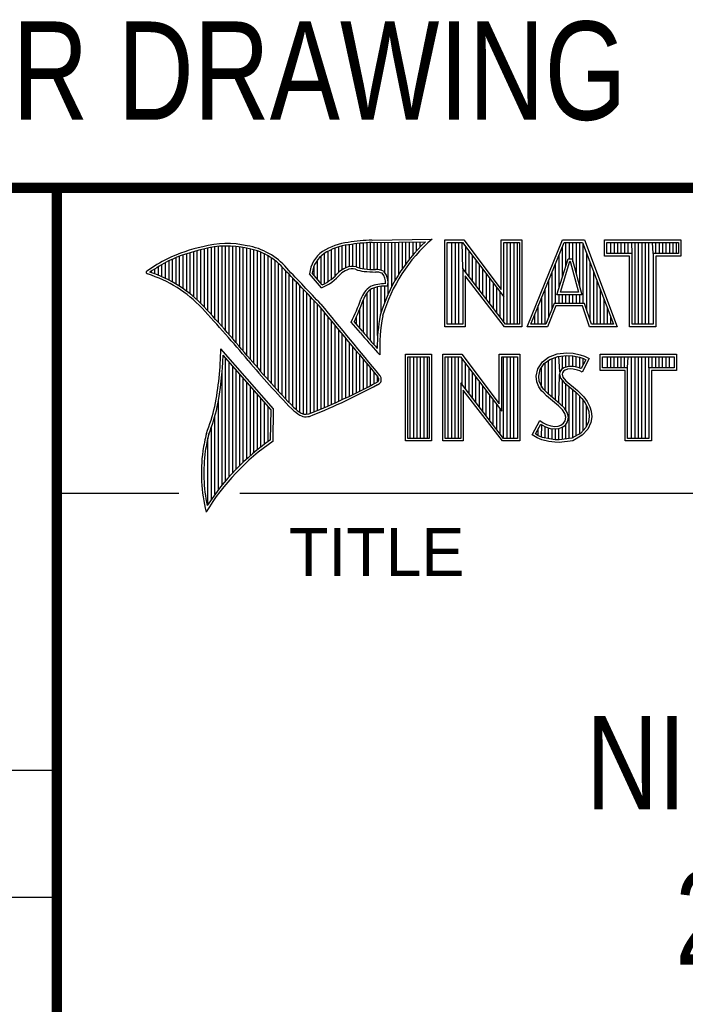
# Model space of a CAD drawing. Header units: inches. Extents: x 0 to 22, y 0 to 17.
# Tile 5 of 10: x 16.3 to 17.6, y 1.4 to 3.3. Entities that reach past the tile are written whole.
import ezdxf
from ezdxf.enums import TextEntityAlignment as Align

# ---------------------------------------------------------------- set-up
doc = ezdxf.new("R2010")
doc.units = ezdxf.units.IN
doc.header["$LTSCALE"] = 1.21
doc.header["$MEASUREMENT"] = 0
doc.layers.get('0').update_dxf_attribs({"linetype": 'CONTINUOUS'})
doc.styles.get("Standard").update_dxf_attribs({"font": 'txt', "width": 0.8})

msp = doc.modelspace()

# ---------------------------------------------------------------- linework, layer by layer
at = {"color": 2, "linetype": 'CONTINUOUS'}
for p, q in [((16.3737, 2.9596), (21.5037, 2.9596)), ((16.3737, 2.9596), (16.3737, 1.2496)), ((16.375, 2.96), (21.5, 2.96)), ((16.9674, 2.8034), (16.9674, 2.8531)), ((16.9742, 2.8027), (16.9742, 2.8536)), ((16.981, 2.8023), (16.981, 2.854)), ((16.9838, 2.8589), (17.0997, 2.8607)), ((16.9839, 2.8541), (17.087, 2.8557)), ((16.9879, 2.802), (16.9879, 2.8542)), ((16.9947, 2.8019), (16.9947, 2.8543)), ((17.0015, 2.8005), (17.0015, 2.8544)), ((17.0083, 2.7963), (17.0083, 2.8545)), ((17.0152, 2.755), (17.0152, 2.8546)), ((17.022, 2.7691), (17.022, 2.8547)), ((17.0288, 2.7817), (17.0288, 2.8548)), ((17.0357, 2.7931), (17.0357, 2.8549)), ((17.0425, 2.8035), (17.0425, 2.855)), ((17.0493, 2.8131), (17.0493, 2.8551)), ((17.0561, 2.822), (17.0561, 2.8552)), ((17.063, 2.8303), (17.063, 2.8553)), ((17.0698, 2.8381), (17.0698, 2.8554)), ((17.0766, 2.8454), (17.0766, 2.8555)), ((17.1243, 2.8592), (17.1609, 2.8592)), ((17.1243, 2.6915), (17.1243, 2.8592)), ((17.1291, 2.8543), (17.1585, 2.8543)), ((17.1291, 2.6963), (17.1291, 2.8543)), ((17.1381, 2.6963), (17.1381, 2.8543)), ((17.1447, 2.6963), (17.1447, 2.8543)), ((17.1514, 2.6963), (17.1514, 2.8543)), ((17.1589, 2.8042), (17.1581, 2.8543)), ((17.1585, 2.8543), (17.2383, 2.7492)), ((17.1609, 2.8592), (17.2334, 2.7636)), ((17.2334, 2.8592), (17.2732, 2.8592)), ((17.2334, 2.7636), (17.2334, 2.8592)), ((17.2383, 2.8543), (17.2684, 2.8543)), ((17.2383, 2.7492), (17.2383, 2.8543)), ((17.2449, 2.6963), (17.2449, 2.8543)), ((17.2515, 2.6963), (17.2515, 2.8543)), ((17.2582, 2.6963), (17.2582, 2.8543)), ((17.2649, 2.6963), (17.2649, 2.8543)), ((17.2684, 2.8543), (17.2684, 2.6963)), ((17.2732, 2.8592), (17.2732, 2.6915)), ((17.2831, 2.6915), (17.3516, 2.8591)), ((17.2903, 2.6964), (17.3548, 2.8542)), ((17.3516, 2.8591), (17.3938, 2.8591)), ((17.3548, 2.8542), (17.3905, 2.8542)), ((17.3583, 2.8098), (17.3583, 2.8542)), ((17.365, 2.8228), (17.365, 2.8542)), ((17.3717, 2.817), (17.3717, 2.8542)), ((17.3784, 2.7925), (17.3784, 2.8542)), ((17.385, 2.7679), (17.385, 2.8542)), ((17.3905, 2.8542), (17.4504, 2.6964)), ((17.3938, 2.8591), (17.4574, 2.6915)), ((17.4327, 2.8591), (17.5802, 2.8591)), ((17.4327, 2.8278), (17.4327, 2.8591)), ((17.4375, 2.8542), (17.5753, 2.8542)), ((17.4375, 2.8327), (17.4375, 2.8542)), ((17.4451, 2.8327), (17.4451, 2.8542)), ((17.4518, 2.8327), (17.4518, 2.8542)), ((17.4585, 2.8327), (17.4585, 2.8542)), ((17.4652, 2.8327), (17.4652, 2.8542)), ((17.4718, 2.8327), (17.4718, 2.8542)), ((17.4785, 2.8327), (17.4785, 2.8542)), ((17.4859, 2.8327), (17.4852, 2.8542)), ((17.4919, 2.6964), (17.4919, 2.8542)), ((17.4985, 2.6964), (17.4985, 2.8542)), ((17.5052, 2.6964), (17.5052, 2.8542)), ((17.5119, 2.6964), (17.5119, 2.8542)), ((17.5186, 2.6964), (17.5186, 2.8542)), ((17.5269, 2.8327), (17.5252, 2.8542)), ((17.5319, 2.8327), (17.5319, 2.8542)), ((17.5386, 2.8327), (17.5386, 2.8542)), ((17.5453, 2.8327), (17.5453, 2.8542)), ((17.5519, 2.8327), (17.5519, 2.8542)), ((17.5586, 2.8327), (17.5586, 2.8542)), ((17.5653, 2.8327), (17.5653, 2.8542)), ((17.572, 2.8327), (17.572, 2.8542)), ((17.5753, 2.8542), (17.5753, 2.8327)), ((17.5802, 2.8591), (17.5802, 2.8278)), ((16.6329, 2.7549), (16.6329, 2.8347)), ((16.6397, 2.7492), (16.6397, 2.8367)), ((16.6465, 2.7431), (16.6465, 2.8386)), ((16.6533, 2.7366), (16.6533, 2.8403)), ((16.6602, 2.7295), (16.6602, 2.8419)), ((16.667, 2.7221), (16.667, 2.8435)), ((16.6738, 2.7146), (16.6738, 2.8449)), ((16.6806, 2.707), (16.6806, 2.8459)), ((16.6875, 2.6995), (16.6875, 2.8467)), ((16.6943, 2.6918), (16.6943, 2.8472)), ((16.7011, 2.6841), (16.7011, 2.8474)), ((16.708, 2.6764), (16.708, 2.8474)), ((16.7148, 2.6685), (16.7148, 2.847)), ((16.7216, 2.6607), (16.7216, 2.8465)), ((16.7284, 2.6527), (16.7284, 2.8456)), ((16.7353, 2.6447), (16.7353, 2.8445)), ((16.7421, 2.6366), (16.7421, 2.8431)), ((16.7489, 2.6285), (16.7489, 2.8417)), ((16.7557, 2.6204), (16.7557, 2.84)), ((16.7626, 2.6125), (16.7626, 2.8378)), ((16.7694, 2.6046), (16.7694, 2.8352)), ((16.8991, 2.7788), (16.8991, 2.8375)), ((16.9059, 2.7837), (16.9059, 2.8408)), ((16.9128, 2.7896), (16.9128, 2.8436)), ((16.9196, 2.7966), (16.9196, 2.8459)), ((16.9264, 2.8018), (16.9264, 2.8477)), ((16.9332, 2.8053), (16.9332, 2.849)), ((16.9401, 2.8077), (16.9401, 2.8499)), ((16.9469, 2.8082), (16.9469, 2.8509)), ((16.9537, 2.8069), (16.9537, 2.8518)), ((16.9606, 2.8048), (16.9606, 2.8525)), ((17.1648, 2.7965), (17.1648, 2.8461)), ((17.1714, 2.7879), (17.1714, 2.8373)), ((17.3517, 2.7882), (17.3517, 2.8465)), ((17.3917, 2.7364), (17.3917, 2.851)), ((16.5851, 2.7849), (16.5851, 2.8154)), ((16.5919, 2.7815), (16.5919, 2.819)), ((16.5987, 2.7778), (16.5987, 2.8221)), ((16.6055, 2.7738), (16.6055, 2.8249)), ((16.6124, 2.7696), (16.6124, 2.8276)), ((16.6192, 2.765), (16.6192, 2.8301)), ((16.626, 2.7601), (16.626, 2.8325)), ((16.7762, 2.5968), (16.7762, 2.8321)), ((16.7831, 2.5891), (16.7831, 2.8284)), ((16.7899, 2.5815), (16.7899, 2.8242)), ((16.7967, 2.5739), (16.7967, 2.8193)), ((16.8786, 2.783), (16.8786, 2.8206)), ((16.8855, 2.7749), (16.8855, 2.8281)), ((16.8923, 2.7747), (16.8923, 2.8335)), ((17.1781, 2.7792), (17.1781, 2.8285)), ((17.1848, 2.7705), (17.1848, 2.8197)), ((17.3409, 2.7533), (17.3624, 2.8228)), ((17.345, 2.7666), (17.345, 2.8302)), ((17.3475, 2.7581), (17.3659, 2.8179)), ((17.3624, 2.8228), (17.3701, 2.8228)), ((17.3659, 2.8179), (17.3664, 2.8179)), ((17.3664, 2.8179), (17.3827, 2.7581)), ((17.3701, 2.8228), (17.389, 2.7533)), ((17.3984, 2.7232), (17.3984, 2.8334)), ((17.4051, 2.7034), (17.4051, 2.8158)), ((17.481, 2.8278), (17.4327, 2.8278)), ((17.4859, 2.8327), (17.4375, 2.8327)), ((17.481, 2.6915), (17.481, 2.8278)), ((17.4859, 2.6964), (17.4859, 2.8327)), ((17.5753, 2.8327), (17.5269, 2.8327)), ((17.5269, 2.8327), (17.5269, 2.6964)), ((17.5802, 2.8278), (17.5318, 2.8278)), ((17.5318, 2.8278), (17.5318, 2.6915)), ((16.5578, 2.796), (16.5578, 2.7989)), ((16.5646, 2.7936), (16.5646, 2.8033)), ((16.5714, 2.7909), (16.5714, 2.8075)), ((16.5782, 2.788), (16.5782, 2.8116)), ((16.8035, 2.5665), (16.8035, 2.8136)), ((16.8104, 2.5591), (16.8104, 2.807)), ((16.8172, 2.5519), (16.8172, 2.7996)), ((16.8718, 2.791), (16.8718, 2.8085)), ((17.2418, 2.6963), (17.1589, 2.8042)), ((17.1589, 2.8042), (17.1589, 2.6963)), ((17.1915, 2.7618), (17.1915, 2.8109)), ((17.1981, 2.7531), (17.1981, 2.8021)), ((17.3316, 2.7267), (17.3316, 2.7975)), ((17.3383, 2.7364), (17.3383, 2.8138)), ((17.4118, 2.6964), (17.4118, 2.7982)), ((16.824, 2.5447), (16.824, 2.7924)), ((16.8308, 2.5375), (16.8308, 2.7853)), ((16.8377, 2.5314), (16.8377, 2.7781)), ((16.8864, 2.7664), (16.8632, 2.7937)), ((16.8877, 2.7723), (16.8682, 2.7952)), ((17.2395, 2.6915), (17.1637, 2.7899)), ((17.1637, 2.7899), (17.1637, 2.6915)), ((17.2048, 2.7445), (17.2048, 2.7933)), ((17.2115, 2.7358), (17.2115, 2.7845)), ((17.325, 2.7101), (17.325, 2.7812)), ((17.4184, 2.6964), (17.4184, 2.7806)), ((16.8445, 2.5262), (16.8445, 2.7709)), ((16.8513, 2.523), (16.8513, 2.7637)), ((16.981, 2.664), (16.981, 2.7634)), ((16.9879, 2.6563), (16.9879, 2.7665)), ((16.9947, 2.6748), (16.9947, 2.7683)), ((17.0015, 2.7195), (17.0015, 2.7694)), ((17.0083, 2.7388), (17.0083, 2.7698)), ((17.2182, 2.7271), (17.2182, 2.7757)), ((17.2248, 2.7184), (17.2248, 2.7669)), ((17.2315, 2.7098), (17.2315, 2.7581)), ((17.3183, 2.6964), (17.3183, 2.7648)), ((17.3827, 2.7581), (17.3475, 2.7581)), ((17.4251, 2.6964), (17.4251, 2.763)), ((16.8581, 2.5224), (16.8581, 2.7565)), ((16.865, 2.5241), (16.865, 2.7493)), ((16.8718, 2.527), (16.8718, 2.7421)), ((16.9674, 2.6802), (16.9674, 2.7444)), ((16.9742, 2.672), (16.9742, 2.7568)), ((17.2382, 2.7011), (17.2383, 2.7492)), ((17.3116, 2.6964), (17.3116, 2.7485)), ((17.389, 2.7533), (17.3409, 2.7533)), ((17.345, 2.7364), (17.345, 2.7533)), ((17.3517, 2.7364), (17.3517, 2.7533)), ((17.3583, 2.7364), (17.3583, 2.7533)), ((17.365, 2.7364), (17.365, 2.7533)), ((17.3717, 2.7364), (17.3717, 2.7533)), ((17.3784, 2.7364), (17.3784, 2.7533)), ((17.385, 2.7364), (17.385, 2.7533)), ((17.4318, 2.6964), (17.4318, 2.7455)), ((16.8786, 2.5298), (16.8786, 2.7348)), ((16.8855, 2.5327), (16.8855, 2.727)), ((16.9606, 2.6882), (16.9606, 2.7266)), ((17.3049, 2.6964), (17.3049, 2.7322)), ((17.3356, 2.7364), (17.3195, 2.6964)), ((17.3388, 2.7316), (17.3228, 2.6915)), ((17.394, 2.7364), (17.3356, 2.7364)), ((17.3905, 2.7316), (17.3388, 2.7316)), ((17.4039, 2.6915), (17.3905, 2.7316)), ((17.4074, 2.6964), (17.394, 2.7364)), ((17.4385, 2.6964), (17.4385, 2.7279)), ((16.8923, 2.5356), (16.8923, 2.7187)), ((16.8991, 2.5385), (16.8991, 2.7104)), ((16.9059, 2.5415), (16.9059, 2.7022)), ((16.9616, 2.6797), (16.9434, 2.7005)), ((16.9653, 2.6828), (16.9492, 2.7013)), ((16.9537, 2.696), (16.9537, 2.7109)), ((17.2983, 2.6964), (17.2983, 2.7158)), ((17.4451, 2.6964), (17.4451, 2.7103)), ((16.9128, 2.5446), (16.9128, 2.6939)), ((16.9196, 2.5477), (16.9196, 2.6856)), ((17.1637, 2.6915), (17.1243, 2.6915)), ((17.1589, 2.6963), (17.1291, 2.6963)), ((17.2732, 2.6915), (17.2395, 2.6915)), ((17.2684, 2.6963), (17.2418, 2.6963)), ((17.3228, 2.6915), (17.2831, 2.6915)), ((17.3195, 2.6964), (17.2903, 2.6964)), ((17.4574, 2.6915), (17.4039, 2.6915)), ((17.4504, 2.6964), (17.4074, 2.6964)), ((17.5318, 2.6915), (17.481, 2.6915)), ((17.5269, 2.6964), (17.4859, 2.6964)), ((16.9264, 2.5508), (16.9264, 2.6774)), ((16.9332, 2.554), (16.9332, 2.6691)), ((16.7939, 2.533), (16.6919, 2.6489)), ((16.9401, 2.5573), (16.9401, 2.6608)), ((16.9469, 2.5606), (16.9469, 2.6526)), ((16.9537, 2.5639), (16.9537, 2.6443)), ((16.789, 2.5312), (16.6964, 2.6365)), ((16.7011, 2.3939), (16.7011, 2.6311)), ((16.9606, 2.5673), (16.9606, 2.6361)), ((16.9674, 2.5708), (16.9674, 2.6278)), ((16.999, 2.637), (16.9946, 2.6418)), ((17.0482, 2.6383), (17.0988, 2.6383)), ((17.0482, 2.4708), (17.0482, 2.6383)), ((17.0531, 2.6334), (17.0939, 2.6334)), ((17.0531, 2.4756), (17.0531, 2.6334)), ((17.0577, 2.4756), (17.0577, 2.6334)), ((17.0644, 2.4756), (17.0644, 2.6334)), ((17.071, 2.4756), (17.071, 2.6334)), ((17.0777, 2.4756), (17.0777, 2.6334)), ((17.0844, 2.4756), (17.0844, 2.6334)), ((17.0911, 2.4756), (17.0911, 2.6334)), ((17.0939, 2.6334), (17.0939, 2.4756)), ((17.0988, 2.6383), (17.0988, 2.4708)), ((17.1205, 2.6385), (17.1571, 2.6385)), ((17.1205, 2.4708), (17.1205, 2.6385)), ((17.1253, 2.6336), (17.1547, 2.6336)), ((17.1253, 2.4756), (17.1253, 2.6336)), ((17.1311, 2.4756), (17.1311, 2.6336)), ((17.1378, 2.4756), (17.1378, 2.6336)), ((17.1445, 2.4756), (17.1445, 2.6336)), ((17.1511, 2.4756), (17.1511, 2.6336)), ((17.1547, 2.6336), (17.2345, 2.5284)), ((17.1571, 2.6385), (17.2296, 2.5429)), ((17.1578, 2.5799), (17.1578, 2.6295)), ((17.2296, 2.6385), (17.2694, 2.6385)), ((17.2296, 2.5429), (17.2296, 2.6385)), ((17.2345, 2.6336), (17.2646, 2.6336)), ((17.2345, 2.5284), (17.2345, 2.6336)), ((17.2379, 2.4756), (17.2379, 2.6336)), ((17.2446, 2.4756), (17.2446, 2.6336)), ((17.2513, 2.4756), (17.2513, 2.6336)), ((17.2579, 2.4756), (17.2579, 2.6336)), ((17.2646, 2.6336), (17.2646, 2.4756)), ((17.2694, 2.6385), (17.2694, 2.4708)), ((17.3127, 2.6238), (17.3245, 2.6324)), ((17.3162, 2.6204), (17.3269, 2.6281)), ((17.3245, 2.6324), (17.3412, 2.639)), ((17.3247, 2.561), (17.3247, 2.6265)), ((17.3269, 2.6281), (17.3424, 2.6343)), ((17.3314, 2.5555), (17.3314, 2.6299)), ((17.338, 2.5499), (17.338, 2.6326)), ((17.3412, 2.639), (17.3596, 2.641)), ((17.3424, 2.6343), (17.3597, 2.6362)), ((17.3466, 2.6041), (17.3447, 2.6345)), ((17.3514, 2.6103), (17.3514, 2.6353)), ((17.3581, 2.6135), (17.3581, 2.636)), ((17.3596, 2.641), (17.372, 2.6402)), ((17.3597, 2.6362), (17.3713, 2.6354)), ((17.3647, 2.6146), (17.3647, 2.6358)), ((17.3713, 2.6354), (17.3843, 2.6326)), ((17.3714, 2.6146), (17.3714, 2.6353)), ((17.372, 2.6402), (17.3856, 2.6373)), ((17.3781, 2.6134), (17.3781, 2.6339)), ((17.3843, 2.6326), (17.3921, 2.6299)), ((17.3848, 2.6117), (17.3848, 2.6324)), ((17.3856, 2.6373), (17.3939, 2.6344)), ((17.3966, 2.6278), (17.3879, 2.6106)), ((17.4031, 2.6301), (17.3899, 2.6036)), ((17.3914, 2.6176), (17.3914, 2.6301)), ((17.3921, 2.6299), (17.3966, 2.6278)), ((17.3939, 2.6344), (17.4031, 2.6301)), ((17.4242, 2.6383), (17.5717, 2.6383)), ((17.4242, 2.607), (17.4242, 2.6383)), ((17.429, 2.6334), (17.5669, 2.6334)), ((17.429, 2.6119), (17.429, 2.6334)), ((17.4382, 2.6119), (17.4382, 2.6334)), ((17.4448, 2.6119), (17.4448, 2.6334)), ((17.4515, 2.6119), (17.4515, 2.6334)), ((17.4582, 2.6119), (17.4582, 2.6334)), ((17.4649, 2.6119), (17.4649, 2.6334)), ((17.4716, 2.6119), (17.4716, 2.6334)), ((17.4774, 2.6119), (17.4782, 2.6334)), ((17.4849, 2.4756), (17.4849, 2.6334)), ((17.4916, 2.4756), (17.4916, 2.6334)), ((17.4983, 2.4756), (17.4983, 2.6334)), ((17.5049, 2.4756), (17.5049, 2.6334)), ((17.5116, 2.4756), (17.5116, 2.6334)), ((17.5185, 2.6119), (17.5183, 2.6334)), ((17.525, 2.6119), (17.525, 2.6334)), ((17.5316, 2.6119), (17.5316, 2.6334)), ((17.5383, 2.6119), (17.5383, 2.6334)), ((17.545, 2.6119), (17.545, 2.6334)), ((17.5517, 2.6119), (17.5517, 2.6334)), ((17.5583, 2.6119), (17.5583, 2.6334)), ((17.5669, 2.6334), (17.5669, 2.6119)), ((17.5717, 2.6383), (17.5717, 2.607)), ((16.708, 2.4018), (16.708, 2.6233)), ((16.7148, 2.4093), (16.7148, 2.6156)), ((16.7216, 2.4165), (16.7216, 2.6078)), ((16.9742, 2.5743), (16.9742, 2.6195)), ((16.981, 2.5778), (16.981, 2.6113)), ((17.1645, 2.5712), (17.1645, 2.6207)), ((17.1712, 2.5625), (17.1712, 2.6119)), ((17.3009, 2.5961), (17.3037, 2.6105)), ((17.3037, 2.6105), (17.3127, 2.6238)), ((17.3058, 2.5959), (17.3083, 2.6086)), ((17.3083, 2.6086), (17.3162, 2.6204)), ((17.3113, 2.5744), (17.3113, 2.6131)), ((17.318, 2.5677), (17.318, 2.6217)), ((17.3497, 2.609), (17.3466, 2.6041)), ((17.3543, 2.6124), (17.3497, 2.609)), ((17.3533, 2.6056), (17.3513, 2.6025)), ((17.3565, 2.6079), (17.3533, 2.6056)), ((17.3604, 2.6142), (17.3543, 2.6124)), ((17.3614, 2.6094), (17.3565, 2.6079)), ((17.3664, 2.6148), (17.3604, 2.6142)), ((17.3665, 2.6099), (17.3614, 2.6094)), ((17.3726, 2.6145), (17.3664, 2.6148)), ((17.372, 2.6097), (17.3665, 2.6099)), ((17.3807, 2.6079), (17.372, 2.6097)), ((17.3819, 2.6126), (17.3726, 2.6145)), ((17.3853, 2.6065), (17.3807, 2.6079)), ((17.3873, 2.6109), (17.3819, 2.6126)), ((17.3899, 2.6036), (17.3853, 2.6065)), ((17.3879, 2.6106), (17.3873, 2.6109)), ((17.4726, 2.607), (17.4242, 2.607)), ((17.4774, 2.6119), (17.429, 2.6119)), ((17.4726, 2.4708), (17.4726, 2.607)), ((17.4774, 2.4756), (17.4774, 2.6119)), ((17.5669, 2.6119), (17.5185, 2.6119)), ((17.5185, 2.6119), (17.5185, 2.4756)), ((17.5717, 2.607), (17.5233, 2.607)), ((17.5233, 2.607), (17.5233, 2.4708)), ((16.6943, 2.3857), (16.6943, 2.603)), ((16.7284, 2.4233), (16.7284, 2.6001)), ((16.7353, 2.4299), (16.7353, 2.5923)), ((16.9879, 2.5814), (16.9879, 2.603)), ((16.9947, 2.5853), (16.9947, 2.5948)), ((17.1778, 2.5539), (17.1778, 2.6031)), ((17.1845, 2.5452), (17.1845, 2.5943)), ((17.302, 2.5852), (17.3009, 2.5961)), ((17.3068, 2.5863), (17.3058, 2.5959)), ((17.3101, 2.5777), (17.3068, 2.5863)), ((17.3447, 2.5443), (17.3461, 2.5993)), ((17.3466, 2.6041), (17.3461, 2.5993)), ((17.3461, 2.5993), (17.3477, 2.5922)), ((17.3477, 2.5922), (17.3547, 2.5835)), ((17.3513, 2.6025), (17.351, 2.5996)), ((17.351, 2.5996), (17.3521, 2.5944)), ((17.3514, 2.5381), (17.3514, 2.5876)), ((17.3521, 2.5944), (17.3582, 2.5869)), ((17.3582, 2.5869), (17.3804, 2.5685)), ((16.7421, 2.4363), (16.7421, 2.5846)), ((16.7489, 2.4424), (16.7489, 2.5768)), ((16.7557, 2.4482), (16.7557, 2.569)), ((17.238, 2.4756), (17.1551, 2.5834)), ((17.1551, 2.5834), (17.1551, 2.4756)), ((17.2356, 2.4708), (17.1599, 2.5692)), ((17.1599, 2.5692), (17.1599, 2.4708)), ((17.1912, 2.5365), (17.1912, 2.5855)), ((17.1979, 2.5278), (17.1979, 2.5767)), ((17.2045, 2.5192), (17.2045, 2.5679)), ((17.3058, 2.5754), (17.302, 2.5852)), ((17.3109, 2.5679), (17.3058, 2.5754)), ((17.3147, 2.571), (17.3101, 2.5777)), ((17.3153, 2.5636), (17.3109, 2.5679)), ((17.3243, 2.5614), (17.3147, 2.571)), ((17.3547, 2.5835), (17.3771, 2.5649)), ((17.3581, 2.5298), (17.3581, 2.5807)), ((17.3647, 2.4755), (17.3647, 2.5752)), ((17.3714, 2.4763), (17.3714, 2.5696)), ((17.3804, 2.5685), (17.3864, 2.5624)), ((16.6875, 2.377), (16.6875, 2.5502)), ((16.7626, 2.4538), (16.7626, 2.5613)), ((16.7694, 2.4592), (16.7694, 2.5535)), ((17.2112, 2.5105), (17.2112, 2.5591)), ((17.2179, 2.5018), (17.2179, 2.5503)), ((17.321, 2.5578), (17.3153, 2.5636)), ((17.3441, 2.5385), (17.321, 2.5578)), ((17.3474, 2.5421), (17.3243, 2.5614)), ((17.3771, 2.5649), (17.383, 2.559)), ((17.3781, 2.4808), (17.3781, 2.5639)), ((17.383, 2.559), (17.3888, 2.5529)), ((17.3848, 2.4834), (17.3848, 2.5571)), ((17.3864, 2.5624), (17.3925, 2.5561)), ((17.3888, 2.5529), (17.3953, 2.5446)), ((17.3914, 2.4908), (17.3914, 2.5495)), ((17.3925, 2.5561), (17.3994, 2.5472)), ((16.7762, 2.4644), (16.7762, 2.5458)), ((16.7831, 2.4694), (16.7831, 2.538)), ((16.788, 2.4729), (16.789, 2.5312)), ((16.7927, 2.4704), (16.7939, 2.533)), ((17.2246, 2.4931), (17.2246, 2.5415)), ((17.2312, 2.4844), (17.2312, 2.5327)), ((17.3516, 2.5311), (17.3441, 2.5385)), ((17.3554, 2.5341), (17.3474, 2.5421)), ((17.3559, 2.5241), (17.3516, 2.5311)), ((17.3604, 2.5261), (17.3554, 2.5341)), ((17.3953, 2.5446), (17.4001, 2.535)), ((17.3981, 2.4982), (17.3981, 2.5389)), ((17.3994, 2.5472), (17.4046, 2.5368)), ((17.4001, 2.535), (17.4024, 2.5275)), ((17.4046, 2.5368), (17.4072, 2.5285)), ((16.6806, 2.368), (16.6806, 2.52)), ((17.2931, 2.483), (17.3081, 2.5106)), ((17.3081, 2.5106), (17.3144, 2.506)), ((17.3579, 2.5169), (17.3559, 2.5241)), ((17.3565, 2.5097), (17.3579, 2.5169)), ((17.3629, 2.5171), (17.3604, 2.5261)), ((17.3611, 2.5079), (17.3629, 2.5171)), ((17.4031, 2.5174), (17.4016, 2.5077)), ((17.4024, 2.5275), (17.4031, 2.5174)), ((17.408, 2.5172), (17.4063, 2.5063)), ((17.4072, 2.5285), (17.408, 2.5172)), ((16.6738, 2.3584), (16.6738, 2.4982)), ((17.2995, 2.4845), (17.3097, 2.5034)), ((17.3047, 2.481), (17.3047, 2.4941)), ((17.3097, 2.5034), (17.3119, 2.5018)), ((17.3113, 2.478), (17.3119, 2.5018)), ((17.3119, 2.5018), (17.3189, 2.4983)), ((17.3144, 2.506), (17.3207, 2.5028)), ((17.318, 2.4765), (17.318, 2.4986)), ((17.3189, 2.4983), (17.328, 2.4952)), ((17.3207, 2.5028), (17.3291, 2.5)), ((17.3247, 2.475), (17.3247, 2.4963)), ((17.328, 2.4952), (17.3365, 2.4942)), ((17.3291, 2.5), (17.3366, 2.4991)), ((17.3314, 2.474), (17.3314, 2.4948)), ((17.3365, 2.4942), (17.3446, 2.4949)), ((17.3366, 2.4991), (17.3435, 2.4997)), ((17.338, 2.473), (17.338, 2.494)), ((17.3435, 2.4997), (17.3487, 2.5017)), ((17.3446, 2.4949), (17.351, 2.4974)), ((17.3447, 2.4728), (17.3447, 2.4949)), ((17.3487, 2.5017), (17.3536, 2.5051)), ((17.351, 2.4974), (17.3572, 2.5017)), ((17.3514, 2.4737), (17.3514, 2.4975)), ((17.3536, 2.5051), (17.3565, 2.5097)), ((17.3572, 2.5017), (17.3611, 2.5079)), ((17.3581, 2.4746), (17.3581, 2.5024)), ((17.3967, 2.4966), (17.3868, 2.4857)), ((17.4008, 2.4939), (17.3899, 2.4818)), ((17.4016, 2.5077), (17.3967, 2.4966)), ((17.4063, 2.5063), (17.4008, 2.4939)), ((16.667, 2.3482), (16.667, 2.477)), ((17.0939, 2.4756), (17.0531, 2.4756)), ((17.1551, 2.4756), (17.1253, 2.4756)), ((17.2646, 2.4756), (17.238, 2.4756)), ((17.3026, 2.4766), (17.2931, 2.483)), ((17.3049, 2.4809), (17.2995, 2.4845)), ((17.3118, 2.4729), (17.3026, 2.4766)), ((17.3132, 2.4775), (17.3049, 2.4809)), ((17.3254, 2.47), (17.3118, 2.4729)), ((17.3262, 2.4748), (17.3132, 2.4775)), ((17.3373, 2.4731), (17.3262, 2.4748)), ((17.345, 2.4729), (17.3373, 2.4731)), ((17.3699, 2.4761), (17.345, 2.4729)), ((17.3868, 2.4857), (17.3699, 2.4761)), ((17.3899, 2.4818), (17.3714, 2.4714)), ((17.5185, 2.4756), (17.4774, 2.4756)), ((17.0988, 2.4708), (17.0482, 2.4708)), ((17.1599, 2.4708), (17.1205, 2.4708)), ((17.2694, 2.4708), (17.2356, 2.4708)), ((17.3369, 2.4683), (17.3254, 2.47)), ((17.3452, 2.468), (17.3369, 2.4683)), ((17.3714, 2.4714), (17.3452, 2.468)), ((17.5233, 2.4708), (17.4726, 2.4708)), ((16.375, 2.37), (16.6109, 2.37)), ((16.7288, 2.37), (21.5, 2.37)), ((13.61, 1.835), (16.375, 1.835)), ((16.375, 1.5888), (13.61, 1.5888))]:
    msp.add_line(p, q, dxfattribs=at)
at = {"color": 7, "linetype": 'CONTINUOUS', "const_width": 0.02}
for points in [[(13.6, 2.9595), (21.5, 2.96)], [(16.375, 2.96), (16.375, 0.5)]]:
    msp.add_lwpolyline(points, dxfattribs=at)
at = {"color": 2, "linetype": 'CONTINUOUS'}
for centre, radius, start, end in [((16.9502, 2.7423), 0.1128, 96.3009, 123.1685), ((17.0005, 2.4511), 0.4082, 92.3475, 98.8367), ((17.0005, 2.4511), 0.4034, 92.3569, 98.8525), ((17.308, 2.6221), 0.3216, 133.4014, 163.4571), ((17.308, 2.6221), 0.3168, 131.1193, 163.4132), ((16.7315, 2.5144), 0.3399, 102.6162, 114.8514), ((16.7315, 2.5144), 0.3351, 102.5989, 114.8296), ((16.7034, 2.6747), 0.1775, 77.2819, 105.0682), ((16.7034, 2.6747), 0.1727, 77.2314, 105.1003), ((16.7222, 2.7226), 0.1221, 40.1653, 80.8429), ((16.7222, 2.7226), 0.1269, 40.2333, 80.7735), ((16.923, 2.7875), 0.0602, 125.032, 174.0466), ((16.9502, 2.7423), 0.108, 96.2443, 123.1259), ((16.7759, 2.4698), 0.3996, 117.9347, 124.5691), ((16.7759, 2.4698), 0.3948, 117.954, 124.0374), ((16.923, 2.7875), 0.0554, 125.1142, 171.9572), ((16.5507, 2.7963), 0.00298, 121.3543, 265.8048), ((16.4772, 2.5601), 0.2493, 43.1664, 71.8497), ((9.1994, -4.4938), 10.5463, 43.2461, 43.76704), ((9.199, -4.4944), 10.5518, 43.24607, 43.76701), ((16.8429, 2.8642), 0.1022, 295.9966, 318.5916), ((16.9517, 2.7612), 0.0478, 112.9196, 132.2699), ((16.9517, 2.7612), 0.043, 112.6662, 131.9321), ((16.9455, 2.7813), 0.0269, 72.6128, 117.3853), ((16.9455, 2.7813), 0.0221, 72.9381, 117.8635), ((16.977, 2.8697), 0.0718, 249.5515, 263.1636), ((16.977, 2.8697), 0.067, 249.4455, 263.1373), ((16.9944, 3.0501), 0.253, 264.1107, 269.1006), ((16.9944, 3.0501), 0.2482, 264.1189, 269.068), ((16.9917, 2.7681), 0.0339, 64.4685, 92.2537), ((16.9917, 2.7681), 0.0291, 66.3231, 92.5053), ((16.9825, 2.7769), 0.0323, 347.1178, 42.4037), ((16.4773, 2.5601), 0.2445, 43.1672, 72.5708), ((16.8429, 2.8642), 0.107, 293.9928, 318.4439), ((16.9825, 2.7769), 0.0275, 355.2987, 40.4494), ((17.0047, 2.732), 0.0441, 122.6948, 163.4996), ((17.0047, 2.732), 0.0393, 123.3496, 163.7165), ((17.0094, 2.698), 0.0767, 89.6565, 111.8738), ((17.0094, 2.698), 0.0719, 86.3769, 111.5054), ((16.5488, 2.8964), 0.4406, 333.6063, 339.8409), ((16.5488, 2.8963), 0.4454, 334.022, 339.8635), ((14.6645, 0.8858), 2.7122, 39.9143, 42.7655), ((14.6639, 0.8852), 2.7178, 39.9159, 42.7668), ((117.205, 85.4976), 130.0576, 219.522219, 219.6006), ((117.1292, 85.4341), 129.954, 219.521832, 219.600442), ((17.3248, 2.6518), 0.3309, 169.2392, 180.3763), ((17.3248, 2.6518), 0.3261, 169.2807, 182.6075), ((17.5234, 3.1364), 0.7192, 219.1032, 222.5932), ((17.5234, 3.1364), 0.724, 219.1087, 223.0885), ((16.0461, 2.6599), 0.6459, 349.0852, 359.0204), ((16.0461, 2.6599), 0.6507, 349.0758, 357.94), ((18.1342, 3.7937), 1.815, 220.0434, 224.0127), ((18.1343, 3.7937), 1.8102, 220.042, 224.0069), ((16.98, 2.6057), 0.0252, 299.2501, 311.2614), ((16.9709, 2.5786), 0.0288, 26.3697, 33.9), ((16.9687, 2.5899), 0.028, 353.6797, 3.043), ((16.9709, 2.5786), 0.0336, 24.6866, 34.3242), ((16.9687, 2.5899), 0.0328, 350.4758, 4.7759), ((16.3916, 3.7016), 1.269, 291.9871, 298.2491), ((16.3917, 3.7016), 1.2737, 291.9984, 298.2504), ((16.98, 2.6057), 0.03, 299.1847, 314.8198), ((16.2632, 2.6388), 0.4292, 339.0712, 346.3669), ((16.2632, 2.6388), 0.434, 339.1085, 346.381), ((16.9079, 2.6176), 0.116, 227.0911, 236.9191), ((16.9079, 2.6176), 0.1112, 227.1627, 236.7917), ((16.8565, 2.5437), 0.0261, 242.8484, 298.0511), ((16.8565, 2.5437), 0.0213, 243.4913, 298.7009), ((17.0658, 2.3848), 0.4141, 165.9359, 170.6858), ((17.0658, 2.3848), 0.4093, 165.9761, 170.6762), ((17.0508, 2.0969), 0.4588, 124.9509, 147.098), ((17.0508, 2.0969), 0.454, 124.6428, 148.5563), ((16.9723, 2.4095), 0.318, 172.3562, 193.7958), ((16.9723, 2.4095), 0.3132, 172.3688, 191.6866)]:
    msp.add_arc(centre, radius, start, end, dxfattribs=at)

# ---------------------------------------------------------------- texts
at = {"color": 7, "linetype": 'CONTINUOUS', "width": 0.8}
msp.add_text('CUSTOMER DRAWING', height=0.19, dxfattribs=at).set_placement((16.3742, 3.0911), align=Align.CENTER)
at = {"color": 2, "linetype": 'CONTINUOUS'}
msp.add_text('TITLE', height=0.093, dxfattribs=at).set_placement((16.8235, 2.21))
at = {"color": 7, "linetype": 'CONTINUOUS', "insert": (18.9387, 1.9396), "char_height": 0.18, "width": 5.04, "attachment_point": 2}
msp.add_mtext('NI PXI-4461 & 2, 24 BIT 204.8 kS/s,\\P2-INPUT/2 OUTPUT & 4-INPUT', dxfattribs=at)

doc.saveas('drawing.dxf')
